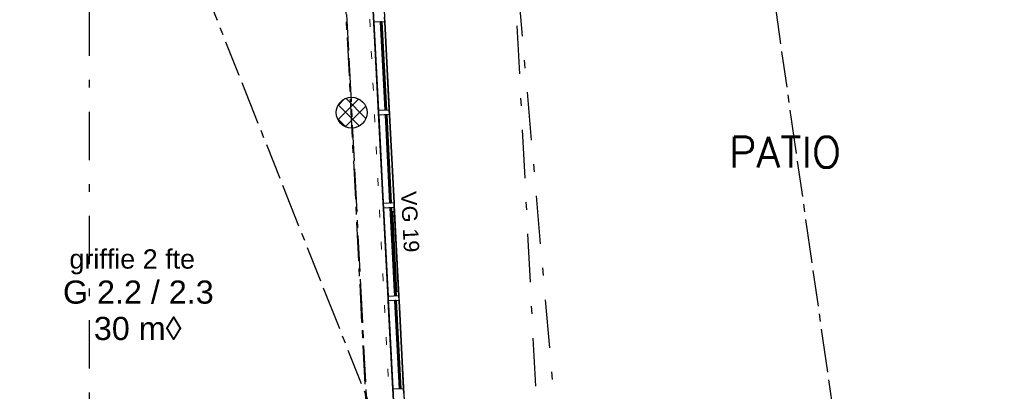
# Model space of a CAD drawing. Extents: x 1006 to 5197, y -24 to 263.
# Tile 98 of 124: x 1069 to 1081, y 11 to 16. Entities that reach past the tile are written whole.
import ezdxf
from ezdxf.enums import TextEntityAlignment as Align

# ---------------------------------------------------------------- set-up
doc = ezdxf.new("R2010")
doc.units = 0
doc.header["$MEASUREMENT"] = 0
for name, pattern in [('B0302', [1.2510000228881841, 0.6260000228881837, -0.3125, 0, -0.3125000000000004]), ('B0304', [0.6000000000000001, 0.5, -0.05, 0, -0.05]), ('B0602', [0.3125, 0, -0.3125]), ('B0805', [1.3666666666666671, 0.5666666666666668, -0.1, 0.03333333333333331, -0.09999999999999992, 0.4666666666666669, -0.1000000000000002])]:
    doc.linetypes.add(name, pattern=pattern)
for name, color, linetype in [('21 Buitenwanden', 7, 'Continuous'), ('23 Vloeren', 7, 'Continuous'), ('28 Draagconstructies', 7, 'Continuous'), ('A Lijn doorsnede', 7, 'Continuous'), ('A Stramien', 7, 'Continuous'), ('T Tekst algemeen', 7, 'Continuous'), ('T Tekst_dim 1_ 100', 7, 'Continuous'), ('Window Markers', 7, 'Continuous'), ('Z Gebruiksopp', 7, 'Continuous')]:
    doc.layers.add(name, color=color, linetype=linetype)
doc.styles.add('GENERATED_STYLE_3', font='Arial')
doc.styles.add('GENERATED_STYLE_5', font='Arial')
doc.styles.get("Standard").update_dxf_attribs({"font": 'txt', "bigfont": 'BIGFONT.SHX'})
doc.dimstyles.new('GENERATED_STYLE__1', dxfattribs={"dimtxt": 0.25, "dimasz": 0.19, "dimexe": 0.18, "dimexo": 0, "dimgap": 0.09, "dimtad": 1, "dimdec": 0, "dimlfac": 1000, "dimzin": 0, "dimdsep": 46, "dimtxsty": 'Standard', "dimblk": 'ARROWHEAD_7', "dimblk1": 'ARROWHEAD_7', "dimblk2": 'ARROWHEAD_7', "dimcen": 0.09, "dimclrd": 7, "dimclre": 7, "dimclrt": 7, "dimadec": 1, "dimazin": 0, "dimtfac": 1, "dimtdec": 4, "dimtmove": 0, "dimatfit": 3, "dimfxl": 0, "dimtolj": 1, "dimtzin": 0, "dimarcsym": 0})
doc.dimstyles.new('GENERATED_STYLE__5', dxfattribs={"dimtxt": 0.1799999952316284, "dimasz": 0.19, "dimexe": 0.18, "dimexo": 0.04, "dimgap": 0.09, "dimtad": 1, "dimtih": 1, "dimtoh": 1, "dimdec": 0, "dimzin": 0, "dimdsep": 46, "dimtxsty": 'Standard', "dimblk": 'ARROWHEAD_9', "dimblk1": 'ARROWHEAD_9', "dimblk2": 'ARROWHEAD_9', "dimcen": 0.09, "dimclrd": 7, "dimclre": 7, "dimclrt": 7, "dimadec": 1, "dimazin": 0, "dimtfac": 1, "dimtdec": 4, "dimtmove": 0, "dimatfit": 3, "dimfxl": 0, "dimtolj": 1, "dimtzin": 0, "dimarcsym": 0})

# ---------------------------------------------------------------- blocks, each defined once
blk = doc.blocks.new('griffie 2 fte_G 2.2 _ 2.3_326_2', base_point=(1070.168021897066, 12.41101488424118))
at = {"linetype": 'Continuous', "lineweight": 0, "flags": 1}
for tag in ['ROOM_PERIM', 'ROOM_WALLS_SURF', 'ROOM_DOORS_SURF', 'ROOM_WINDS_SURF', 'ROOM_BASELEV', 'ROOM_HEIGHT', 'ROOM_NET_AREA', 'ROOM_REDUCED_AREA', 'ROOM_CALC_AREA', 'ROOM_VOLUME']:
    blk.add_attdef(tag, text='', height=2, dxfattribs=at).set_placement((1070.168021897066, 11.8395863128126), align=Align.BOTTOM_LEFT)
at = {"layer": 'Z Gebruiksopp'}
for tag, height, style, p in [('ROOM_NAME', 0.25, 'GENERATED_STYLE_5', (1069.291705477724, 12.69771825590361)), ('ROOM_NUMBER', 0.3, 'GENERATED_STYLE_3', (1069.207445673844, 12.22863035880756)), ('ROOM_AREA', 0.3, 'GENERATED_STYLE_3', (1069.609037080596, 11.75720178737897))]:
    blk.add_attdef(tag, text='', height=height, dxfattribs=dict(at, style=style)).set_placement(p, align=Align.BOTTOM_LEFT)
blk = doc.blocks.new('SSN_VLIESGEVEL 01 2DE-nieuw', base_point=(988.2137332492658, 0))
at = {"layer": '21 Buitenwanden', "linetype": 'Continuous'}
for p, q in [((1000.523411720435, 0), (976.1840547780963, 0)), ((1000.523411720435, 0), (976.5966668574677, 0)), ((985.9830348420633, 0), (986.0430348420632, 0)), ((986.0430348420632, 0), (987.1930347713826, 0)), ((986.0430348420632, 0), (987.1930347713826, 0)), ((987.1930347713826, 0), (986.0430348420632, 0)), ((986.0430348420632, 0), (987.1930347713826, 0)), ((987.1930347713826, 0), (986.0430348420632, 0)), ((987.1930347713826, 0), (986.0430348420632, 0)), ((986.0430348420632, 0), (987.1930347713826, 0)), ((986.0430348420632, 0), (987.1930347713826, 0)), ((987.1930347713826, 0), (986.0430348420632, 0)), ((986.0430348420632, 0), (986.0430348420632, -0.14)), ((986.0430348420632, 0), (986.0430348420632, -0.14)), ((986.0430348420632, 0), (986.0430348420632, -0.14)), ((986.0430348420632, 0), (986.0430348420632, -0.14)), ((986.0430348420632, 0), (986.0430348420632, -0.14)), ((986.0430348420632, 0), (986.0430348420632, -0.14)), ((986.0430348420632, 0), (986.0430348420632, -0.14)), ((986.0430348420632, 0), (986.0430348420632, -0.14)), ((986.0430348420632, 0), (986.0430348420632, -0.14)), ((987.1930347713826, 0), (987.2530347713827, 0)), ((987.1930347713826, 0), (987.1930347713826, -0.14)), ((987.1930347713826, 0), (987.1930347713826, -0.14)), ((987.1930347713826, 0), (987.1930347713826, -0.14)), ((987.1930347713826, 0), (987.1930347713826, -0.14)), ((987.1930347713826, 0), (987.1930347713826, -0.14)), ((987.1930347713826, 0), (987.1930347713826, -0.14)), ((987.1930347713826, 0), (987.1930347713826, -0.14)), ((987.1930347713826, 0), (987.1930347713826, -0.14)), ((987.1930347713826, 0), (987.1930347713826, -0.14)), ((987.8280347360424, 0.0001), (987.2530347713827, 0.0001)), ((987.2530347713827, 0), (988.403034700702, 0)), ((988.403034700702, 0), (987.2530347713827, 0)), ((987.2530347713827, 0), (987.2530347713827, -0.05400000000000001)), ((987.2530347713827, 0), (987.2530347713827, -0.05400000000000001)), ((987.2530347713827, 0), (988.403034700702, 0)), ((988.403034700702, 0), (987.2530347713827, 0)), ((987.2530347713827, 0), (988.403034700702, 0)), ((987.2530347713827, 0), (988.403034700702, 0)), ((988.403034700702, 0), (987.2530347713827, 0)), ((987.2530347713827, 0), (988.403034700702, 0)), ((988.403034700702, 0), (987.2530347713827, 0)), ((987.2530347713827, 0), (988.403034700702, 0)), ((988.403034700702, 0), (987.2530347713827, 0)), ((987.2530347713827, 0), (987.2530347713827, -0.14)), ((987.2530347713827, 0), (987.2530347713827, -0.14)), ((987.2530347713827, 0), (987.2530347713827, -0.14)), ((987.2530347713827, 0), (987.2530347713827, -0.14)), ((987.2530347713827, 0), (987.2530347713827, -0.14)), ((987.2530347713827, 0), (987.2530347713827, -0.14)), ((987.2530347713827, 0), (987.2530347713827, -0.14)), ((987.2530347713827, 0), (987.2530347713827, -0.14)), ((987.2530347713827, 0), (987.2530347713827, -0.14)), ((987.3070347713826, 0), (988.3490347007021, 0)), ((988.3490347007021, 0), (987.3070347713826, 0)), ((987.3070347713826, 0), (987.3070347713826, -0.05400000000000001)), ((987.3070347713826, 0), (987.3070347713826, -0.05400000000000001)), ((987.8280347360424, 0.0001), (988.403034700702, 0.0001)), ((988.3490347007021, 0), (988.3490347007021, -0.05400000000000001)), ((988.3490347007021, 0), (988.3490347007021, -0.05400000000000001)), ((988.403034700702, 0), (988.403034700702, -0.05400000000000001)), ((988.403034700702, 0), (988.403034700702, -0.05400000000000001)), ((988.403034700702, 0), (988.463034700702, 0)), ((988.403034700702, 0), (988.403034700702, -0.14)), ((988.403034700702, 0), (988.403034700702, -0.14)), ((988.403034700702, 0), (988.403034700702, -0.14)), ((988.403034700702, 0), (988.403034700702, -0.14)), ((988.403034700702, 0), (988.403034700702, -0.14)), ((988.403034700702, 0), (988.403034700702, -0.14)), ((988.403034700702, 0), (988.403034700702, -0.14)), ((988.403034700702, 0), (988.403034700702, -0.14)), ((988.403034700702, 0), (988.403034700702, -0.14)), ((988.463034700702, 0), (989.6130346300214, 0)), ((988.463034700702, 0), (989.6130346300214, 0)), ((989.6130346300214, 0), (988.463034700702, 0)), ((988.463034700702, 0), (989.6130346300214, 0)), ((989.6130346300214, 0), (988.463034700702, 0)), ((988.463034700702, 0), (989.6130346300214, 0)), ((989.6130346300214, 0), (988.463034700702, 0)), ((988.463034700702, 0), (989.6130346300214, 0)), ((989.6130346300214, 0), (988.463034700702, 0)), ((988.463034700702, 0), (988.463034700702, -0.14)), ((988.463034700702, 0), (988.463034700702, -0.14)), ((988.463034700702, 0), (988.463034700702, -0.14)), ((988.463034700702, 0), (988.463034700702, -0.14)), ((988.463034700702, 0), (988.463034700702, -0.14)), ((988.463034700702, 0), (988.463034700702, -0.14)), ((988.463034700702, 0), (988.463034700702, -0.14)), ((988.463034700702, 0), (988.463034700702, -0.14)), ((988.463034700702, 0), (988.463034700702, -0.14)), ((989.6130346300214, 0), (989.6730346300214, 0)), ((989.6130346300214, 0), (989.6130346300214, -0.14)), ((989.6130346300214, 0), (989.6130346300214, -0.14)), ((989.6130346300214, 0), (989.6130346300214, -0.14)), ((989.6130346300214, 0), (989.6130346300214, -0.14)), ((989.6130346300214, 0), (989.6130346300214, -0.14)), ((989.6130346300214, 0), (989.6130346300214, -0.14)), ((989.6130346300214, 0), (989.6130346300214, -0.14)), ((989.6130346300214, 0), (989.6130346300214, -0.14)), ((989.6130346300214, 0), (989.6130346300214, -0.14)), ((989.6730346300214, 0), (990.8230345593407, 0)), ((990.8230345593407, 0), (989.6730346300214, 0)), ((989.6730346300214, 0), (990.8230345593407, 0)), ((990.8230345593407, 0), (989.6730346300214, 0)), ((989.6730346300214, 0), (990.8230345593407, 0)), ((989.6730346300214, 0), (990.8230345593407, 0)), ((990.8230345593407, 0), (989.6730346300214, 0)), ((990.8230345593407, 0), (989.6730346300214, 0)), ((989.6730346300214, 0), (990.8230345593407, 0)), ((989.6730346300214, 0), (989.6730346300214, -0.14)), ((989.6730346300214, 0), (989.6730346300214, -0.14)), ((989.6730346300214, 0), (989.6730346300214, -0.14)), ((989.6730346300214, 0), (989.6730346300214, -0.14)), ((989.6730346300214, 0), (989.6730346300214, -0.14)), ((989.6730346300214, 0), (989.6730346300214, -0.14)), ((989.6730346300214, 0), (989.6730346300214, -0.14)), ((989.6730346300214, 0), (989.6730346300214, -0.14)), ((989.6730346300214, 0), (989.6730346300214, -0.14)), ((990.8230345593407, 0), (990.8830345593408, 0)), ((990.8230345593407, 0), (990.8230345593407, -0.14)), ((990.8230345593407, 0), (990.8230345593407, -0.14)), ((990.8230345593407, 0), (990.8230345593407, -0.14)), ((990.8230345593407, 0), (990.8230345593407, -0.14)), ((990.8230345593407, 0), (990.8230345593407, -0.14)), ((990.8230345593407, 0), (990.8230345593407, -0.14)), ((990.8230345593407, 0), (990.8230345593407, -0.14)), ((990.8230345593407, 0), (990.8230345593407, -0.14)), ((990.8230345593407, 0), (990.8230345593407, -0.14)), ((986.0430348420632, -0.036), (987.1930347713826, -0.036)), ((987.1930347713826, -0.036), (986.0430348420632, -0.036)), ((986.0430348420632, -0.036), (986.0430348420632, -0.054)), ((986.0430348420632, -0.036), (986.0430348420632, -0.054)), ((986.0430348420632, -0.054), (987.1930347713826, -0.054)), ((987.1930347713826, -0.054), (986.0430348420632, -0.054)), ((986.0430348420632, -0.054), (987.1930347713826, -0.054)), ((987.1930347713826, -0.054), (986.0430348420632, -0.054)), ((986.0430348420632, -0.054), (986.0430348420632, -0.0541)), ((986.0430348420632, -0.054), (986.0430348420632, -0.0541)), ((986.0430348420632, -0.054), (987.1930347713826, -0.054)), ((987.1930347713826, -0.054), (986.0430348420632, -0.054)), ((986.0430348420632, -0.054), (986.0430348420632, -0.0541)), ((986.0430348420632, -0.054), (986.0430348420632, -0.0541)), ((986.0430348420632, -0.054), (987.1930347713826, -0.054)), ((987.1930347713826, -0.054), (986.0430348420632, -0.054)), ((986.0430348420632, -0.054), (986.0430348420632, -0.0541)), ((986.0430348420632, -0.054), (986.0430348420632, -0.0541)), ((986.0430348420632, -0.0541), (987.1930347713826, -0.0541)), ((987.1930347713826, -0.0541), (986.0430348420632, -0.0541)), ((986.0430348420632, -0.0541), (987.1930347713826, -0.0541)), ((987.1930347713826, -0.0541), (986.0430348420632, -0.0541)), ((986.0430348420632, -0.0541), (987.1930347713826, -0.0541)), ((987.1930347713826, -0.0541), (986.0430348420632, -0.0541)), ((987.1930347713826, -0.036), (987.1930347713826, -0.054)), ((987.1930347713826, -0.036), (987.1930347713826, -0.054)), ((987.1930347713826, -0.054), (987.1930347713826, -0.0541)), ((987.1930347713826, -0.054), (987.1930347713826, -0.0541)), ((987.1930347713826, -0.054), (987.1930347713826, -0.0541)), ((987.1930347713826, -0.054), (987.1930347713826, -0.0541)), ((987.1930347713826, -0.054), (987.1930347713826, -0.0541)), ((987.1930347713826, -0.054), (987.1930347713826, -0.0541)), ((987.2530347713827, -0.036), (988.403034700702, -0.036)), ((988.403034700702, -0.036), (987.2530347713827, -0.036)), ((987.2530347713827, -0.036), (987.2530347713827, -0.054)), ((987.2530347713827, -0.036), (987.2530347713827, -0.054)), ((987.2530347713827, -0.054), (988.403034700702, -0.054)), ((988.403034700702, -0.054), (987.2530347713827, -0.054)), ((987.2530347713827, -0.05400000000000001), (988.403034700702, -0.05400000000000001)), ((988.403034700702, -0.05400000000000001), (987.2530347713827, -0.05400000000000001)), ((987.2530347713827, -0.054), (988.403034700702, -0.054)), ((988.403034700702, -0.054), (987.2530347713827, -0.054)), ((987.2530347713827, -0.054), (987.2530347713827, -0.0541)), ((987.2530347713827, -0.054), (987.2530347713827, -0.0541)), ((987.2530347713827, -0.0541), (988.403034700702, -0.0541)), ((988.403034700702, -0.0541), (987.2530347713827, -0.0541)), ((987.2532735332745, -0.054), (988.403034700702, -0.054)), ((988.403034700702, -0.054), (987.2532735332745, -0.054)), ((987.2532735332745, -0.054), (987.2532735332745, -0.0541)), ((987.2532735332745, -0.054), (987.2532735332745, -0.0541)), ((987.2532735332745, -0.0541), (988.403034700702, -0.0541)), ((988.403034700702, -0.0541), (987.2532735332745, -0.0541)), ((987.3070347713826, -0.027), (988.3490347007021, -0.027)), ((988.3490347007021, -0.027), (987.3070347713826, -0.027)), ((987.3070347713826, -0.05400000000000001), (988.3490347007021, -0.05400000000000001)), ((988.3490347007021, -0.05400000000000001), (987.3070347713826, -0.05400000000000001)), ((988.403034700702, -0.036), (988.403034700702, -0.054)), ((988.403034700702, -0.036), (988.403034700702, -0.054)), ((988.403034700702, -0.054), (988.403034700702, -0.0541)), ((988.403034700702, -0.054), (988.403034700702, -0.0541)), ((988.403034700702, -0.054), (988.403034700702, -0.0541)), ((988.403034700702, -0.054), (988.403034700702, -0.0541)), ((988.463034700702, -0.036), (989.6130346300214, -0.036)), ((989.6130346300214, -0.036), (988.463034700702, -0.036)), ((988.463034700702, -0.036), (988.463034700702, -0.054)), ((988.463034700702, -0.036), (988.463034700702, -0.054)), ((988.463034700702, -0.036), (989.6130346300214, -0.036)), ((989.6130346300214, -0.036), (988.463034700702, -0.036)), ((988.463034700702, -0.036), (988.463034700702, -0.054)), ((988.463034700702, -0.036), (988.463034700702, -0.054)), ((988.463034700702, -0.054), (989.6130346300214, -0.054)), ((989.6130346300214, -0.054), (988.463034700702, -0.054)), ((988.463034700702, -0.054), (988.463034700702, -0.0541)), ((988.463034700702, -0.054), (988.463034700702, -0.0541)), ((988.463034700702, -0.054), (989.6130346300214, -0.054)), ((989.6130346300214, -0.054), (988.463034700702, -0.054)), ((988.463034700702, -0.054), (989.6130346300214, -0.054)), ((989.6130346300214, -0.054), (988.463034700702, -0.054)), ((988.463034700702, -0.054), (988.463034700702, -0.0541)), ((988.463034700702, -0.054), (988.463034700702, -0.0541)), ((988.463034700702, -0.054), (989.6130346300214, -0.054)), ((989.6130346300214, -0.054), (988.463034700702, -0.054)), ((988.463034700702, -0.0541), (989.6130346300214, -0.0541)), ((989.6130346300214, -0.0541), (988.463034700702, -0.0541)), ((988.463034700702, -0.0541), (989.6130346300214, -0.0541)), ((989.6130346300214, -0.0541), (988.463034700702, -0.0541)), ((989.6130346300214, -0.036), (989.6130346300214, -0.054)), ((989.6130346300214, -0.036), (989.6130346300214, -0.054)), ((989.6130346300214, -0.036), (989.6130346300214, -0.054)), ((989.6130346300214, -0.036), (989.6130346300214, -0.054)), ((989.6130346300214, -0.054), (989.6130346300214, -0.0541)), ((989.6130346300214, -0.054), (989.6130346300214, -0.0541)), ((989.6130346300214, -0.054), (989.6130346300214, -0.0541)), ((989.6130346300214, -0.054), (989.6130346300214, -0.0541)), ((989.6730346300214, -0.036), (990.8230345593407, -0.036)), ((990.8230345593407, -0.036), (989.6730346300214, -0.036)), ((989.6730346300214, -0.036), (989.6730346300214, -0.054)), ((989.6730346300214, -0.036), (989.6730346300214, -0.054)), ((989.6730346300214, -0.054), (990.8230345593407, -0.054)), ((990.8230345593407, -0.054), (989.6730346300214, -0.054)), ((989.6730346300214, -0.054), (989.6730346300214, -0.0541)), ((989.6730346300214, -0.054), (989.6730346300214, -0.0541)), ((989.6730346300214, -0.054), (990.8230345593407, -0.054)), ((990.8230345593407, -0.054), (989.6730346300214, -0.054)), ((989.6730346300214, -0.054), (990.8230345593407, -0.054)), ((990.8230345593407, -0.054), (989.6730346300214, -0.054)), ((989.6730346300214, -0.054), (989.6730346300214, -0.0541)), ((989.6730346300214, -0.054), (989.6730346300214, -0.0541)), ((989.6730346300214, -0.054), (990.8230345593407, -0.054)), ((990.8230345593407, -0.054), (989.6730346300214, -0.054)), ((989.6730346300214, -0.054), (989.6730346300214, -0.0541)), ((989.6730346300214, -0.054), (989.6730346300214, -0.0541)), ((989.6730346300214, -0.0541), (990.8230345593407, -0.0541)), ((990.8230345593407, -0.0541), (989.6730346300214, -0.0541)), ((989.6730346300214, -0.0541), (990.8230345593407, -0.0541)), ((990.8230345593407, -0.0541), (989.6730346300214, -0.0541)), ((989.6730346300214, -0.0541), (990.8230345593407, -0.0541)), ((990.8230345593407, -0.0541), (989.6730346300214, -0.0541)), ((990.8230345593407, -0.036), (990.8230345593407, -0.054)), ((990.8230345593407, -0.036), (990.8230345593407, -0.054)), ((990.8230345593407, -0.054), (990.8230345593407, -0.0541)), ((990.8230345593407, -0.054), (990.8230345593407, -0.0541)), ((990.8230345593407, -0.054), (990.8230345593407, -0.0541)), ((990.8230345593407, -0.054), (990.8230345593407, -0.0541)), ((990.8230345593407, -0.054), (990.8230345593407, -0.0541)), ((990.8230345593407, -0.054), (990.8230345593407, -0.0541)), ((976.1840547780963, -0.14), (1000.523411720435, -0.14)), ((1000.523411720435, -0.14), (976.5966668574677, -0.14)), ((985.9830348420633, -0.14), (986.0430348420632, -0.14)), ((986.0430348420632, -0.14), (987.1930347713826, -0.14)), ((986.0430348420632, -0.14), (987.1930347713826, -0.14)), ((987.1930347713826, -0.14), (986.0430348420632, -0.14)), ((986.0430348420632, -0.14), (987.1930347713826, -0.14)), ((987.1930347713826, -0.14), (986.0430348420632, -0.14)), ((987.1930347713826, -0.14), (986.0430348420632, -0.14)), ((986.0430348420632, -0.14), (987.1930347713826, -0.14)), ((986.0430348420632, -0.14), (987.1930347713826, -0.14)), ((987.1930347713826, -0.14), (986.0430348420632, -0.14)), ((987.1930347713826, -0.14), (987.2530347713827, -0.14)), ((987.2530347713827, -0.14), (988.403034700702, -0.14)), ((988.403034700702, -0.14), (987.2530347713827, -0.14)), ((987.2530347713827, -0.14), (988.403034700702, -0.14)), ((987.2530347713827, -0.14), (988.403034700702, -0.14)), ((988.403034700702, -0.14), (987.2530347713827, -0.14)), ((987.2530347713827, -0.14), (988.403034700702, -0.14)), ((988.403034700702, -0.14), (987.2530347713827, -0.14)), ((987.2530347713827, -0.14), (988.403034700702, -0.14)), ((988.403034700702, -0.14), (987.2530347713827, -0.14)), ((988.403034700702, -0.14), (988.463034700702, -0.14)), ((988.463034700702, -0.14), (989.6130346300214, -0.14)), ((988.463034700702, -0.14), (989.6130346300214, -0.14)), ((989.6130346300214, -0.14), (988.463034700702, -0.14)), ((988.463034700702, -0.14), (989.6130346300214, -0.14)), ((989.6130346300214, -0.14), (988.463034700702, -0.14)), ((988.463034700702, -0.14), (989.6130346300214, -0.14)), ((989.6130346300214, -0.14), (988.463034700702, -0.14)), ((988.463034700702, -0.14), (989.6130346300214, -0.14)), ((989.6130346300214, -0.14), (988.463034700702, -0.14)), ((989.6130346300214, -0.14), (989.6730346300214, -0.14)), ((989.6730346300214, -0.14), (990.8230345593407, -0.14)), ((990.8230345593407, -0.14), (989.6730346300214, -0.14)), ((989.6730346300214, -0.14), (990.8230345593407, -0.14)), ((990.8230345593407, -0.14), (989.6730346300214, -0.14)), ((989.6730346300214, -0.14), (990.8230345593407, -0.14)), ((989.6730346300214, -0.14), (990.8230345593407, -0.14)), ((990.8230345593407, -0.14), (989.6730346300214, -0.14)), ((990.8230345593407, -0.14), (989.6730346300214, -0.14)), ((989.6730346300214, -0.14), (990.8230345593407, -0.14)), ((990.8230345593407, -0.14), (990.8830345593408, -0.14))]:
    blk.add_line(p, q, dxfattribs=at)
blk = doc.blocks.new('D Marker 11_20', base_point=(988.2137332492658, 0))
at = {"layer": 'Window Markers', "linetype": 'Continuous', "insert": (987.8249380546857, 0.09317954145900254), "char_height": 0.2, "attachment_point": 7, "style": 'GENERATED_STYLE_3'}
blk.add_mtext('{VG 19}', dxfattribs=at)
blk = doc.blocks.new('WALL_472_2', base_point=(1072.88504505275, 25.64928061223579))
at = {"layer": '21 Buitenwanden', "linetype": 'Continuous', "xscale": -0.9964737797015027, "rotation": 272.9521403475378}
blk.add_blockref('SSN_VLIESGEVEL 01 2DE-nieuw', (1073.517960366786, 13.37639521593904), dxfattribs=at)
at = {"layer": 'Window Markers', "rotation": 272.9521403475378}
blk.add_blockref('D Marker 11_20', (1073.517960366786, 13.37639521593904), dxfattribs=at)
blk = doc.blocks.new('*D350', base_point=(988.2137332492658, 0))
at = {"layer": 'A Stramien', "linetype": 'Continuous'}
for p, q in [((1053.831204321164, 30.61801776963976), (1057.176893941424, 31.94706290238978)), ((1047.139825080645, 27.95992750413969), (1053.831204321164, 30.61801776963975))]:
    blk.add_line(p, q, dxfattribs=at)
blk.add_circle((1053.784736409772, 30.59955880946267), 0.05, dxfattribs=at)
at = {"layer": 'A Stramien', "insert": (1054.963057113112, 31.3904395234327), "char_height": 0.25, "attachment_point": 1, "rotation": 21.665005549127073}
blk.add_mtext('{3.600}', dxfattribs=at)
blk = doc.blocks.new('ARROWHEAD_7')
at = {"color": 0, "linetype": 'Continuous', "lineweight": 0}
for p, q in [((0, 0), (-1, 0)), ((-0.25, 0), (0.25, 0)), ((0, -0.25), (0, 0.25))]:
    blk.add_line(p, q, dxfattribs=at)
blk.add_circle((0, 0), 0.25, dxfattribs=at)
blk = doc.blocks.new('*D351', base_point=(988.2137332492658, 0))
at = {"layer": 'A Stramien', "linetype": 'Continuous'}
for p, q in [((1063.891026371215, 34.41243953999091), (1063.752584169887, 34.76094887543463)), ((1057.176893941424, 31.94706290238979), (1063.775337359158, 34.56823524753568)), ((1063.775337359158, 34.56823524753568), (1063.914741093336, 34.62361212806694)), ((1057.199647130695, 31.75434927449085), (1057.061204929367, 32.10285860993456)), ((1053.831204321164, 30.61801776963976), (1057.176893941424, 31.94706290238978))]:
    blk.add_line(p, q, dxfattribs=at)
for centre in [(1063.821805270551, 34.58669420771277), (1057.130426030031, 31.9286039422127)]:
    blk.add_circle(centre, 0.05, dxfattribs=at)
at = {"layer": 'A Stramien', "insert": (1059.981591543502, 33.38400722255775), "char_height": 0.25, "attachment_point": 1, "rotation": 21.665005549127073}
blk.add_mtext('{7.200}', dxfattribs=at)
blk = doc.blocks.new('*D450', base_point=(988.2137332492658, 0))
at = {"layer": 'T Tekst_dim 1_ 100', "linetype": 'Continuous'}
for p, q in [((1088.889913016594, 36.84971496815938), (1088.822902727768, 36.72517733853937)), ((1088.889913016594, 36.84971496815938), (1089.014450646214, 36.78270467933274)), ((1089.014450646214, 36.78270467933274), (1088.822902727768, 36.72517733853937)), ((1089.409875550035, 36.47643856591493), (1089.306555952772, 36.57300492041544)), ((1089.313309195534, 36.37311896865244), (1089.306555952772, 36.57300492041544)), ((1089.409875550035, 36.47643856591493), (1089.313309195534, 36.37311896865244))]:
    blk.add_line(p, q, dxfattribs=at)
blk.add_arc((1089.344388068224, 36.93400062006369), 0.4622246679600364, 202.9265008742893, 265.7250502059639, dxfattribs=at)
at = {"layer": 'T Tekst_dim 1_ 100', "insert": (1088.680270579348, 36.41229200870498), "char_height": 0.1799999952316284, "attachment_point": 1, "style": 'GENERATED_STYLE_3'}
blk.add_mtext('{87,6°}', dxfattribs=at)
blk = doc.blocks.new('ARROWHEAD_9')
at = {"color": 0, "linetype": 'Continuous', "lineweight": 0}
blk.add_line((0, 0), (-1, 0), dxfattribs=at)
at = {"color": 0, "linetype": 'Continuous', "lineweight": 0, "flags": 128}
blk.add_lwpolyline([(-0.525, 0.525), (0, 0), (-0.525, -0.525)], close=True, dxfattribs=at)
blk = doc.blocks.new('CUTPLANE_3_2', base_point=(1076.864439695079, -3.555815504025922))
at = {"layer": 'A Lijn doorsnede', "linetype": 'B0302'}
blk.add_line((1076.820861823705, -3.05771815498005), (1073.170504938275, 38.66605196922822), dxfattribs=at)
blk = doc.blocks.new('CUTPLANE_7_2', base_point=(1075.991642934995, -1.39425892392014))
at = {"layer": 'A Lijn doorsnede', "linetype": 'B0304'}
blk.add_line((1073.784594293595, -1.507320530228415), (1072.294462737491, 27.58118204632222), dxfattribs=at)
at = {"layer": 'A Lijn doorsnede', "linetype": 'B0302'}
blk.add_line((1075.966062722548, -0.8949136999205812), (1074.527091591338, 27.19489842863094), dxfattribs=at)
blk = doc.blocks.new('SLAB_488_2', base_point=(1057.110028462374, 23.50168464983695))
at = {"layer": '23 Vloeren', "color": 255, "linetype": 'B0602', "lineweight": 0, "flags": 128}
blk.add_lwpolyline([(1057.110028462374, 23.50168464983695), (1030.654267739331, 12.72491756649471), (1030.654267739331, 0.2500000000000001), (1042.726232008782, 0.2500323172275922), (1042.726378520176, 1.64999031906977), (1043.620062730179, 1.649903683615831), (1043.620062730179, 5.283248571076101), (1046.180062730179, 5.283248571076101), (1046.180062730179, 1.649919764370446), (1065.992114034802, 1.650008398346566), (1065.992114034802, 0.8500267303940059), (1073.970906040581, 0.8500267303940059), (1072.304830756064, 33.13542846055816), (1055.875649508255, 26.60906509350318)], close=True, dxfattribs=at)
blk = doc.blocks.new('COLUMN_26_2', base_point=(1072.954263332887, 14.79555226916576))
at = {"layer": '28 Draagconstructies', "linetype": 'Continuous'}
h = blk.add_hatch(dxfattribs=at)
h.set_pattern_fill('11_Beton__blok__0002', color=256, style=0, pattern_type=2)
h.set_pattern_definition([(45, (988.2137332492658, 0), (-0.09192388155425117, 0.09192388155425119), []), (135, (988.2137332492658, 0), (0.09192388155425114, 0.09192388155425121), [])])
h.paths.add_polyline_path([(1072.954263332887, 14.59555226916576, 0.4142135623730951), (1073.154263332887, 14.79555226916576, 0.4142135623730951), (1072.954263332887, 14.99555226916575, 0.4142135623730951), (1072.754263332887, 14.79555226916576, 0.4142135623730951)], flags=0)
blk.add_circle((1072.954263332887, 14.79555226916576), 0.2, dxfattribs=at)
blk = doc.blocks.new('CUTPLANE_5_2', base_point=(1069.546019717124, 39.62449479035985))
at = {"layer": 'A Lijn doorsnede', "linetype": 'B0302'}
blk.add_line((1069.546019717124, 39.12449479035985), (1069.546019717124, -1.497288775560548), dxfattribs=at)

msp = doc.modelspace()

# ---------------------------------------------------------------- linework, layer by layer
at = {"layer": 'A Stramien', "linetype": 'B0805'}
msp.add_line((1081.165913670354, -2.759999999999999), (1075.203052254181, 38.90260547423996), dxfattribs=at)
at = {"layer": 'A Stramien', "linetype": 'B0805', "flags": 128}
for points in [[(1071.736016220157, 38.40276590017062), (1073.860215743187, -2.760000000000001)], [(1063.591165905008, 35.16729731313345), (1078.658221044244, -2.761956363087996)]]:
    msp.add_lwpolyline(points, dxfattribs=at)

# ---------------------------------------------------------------- block references
at = {"layer": '21 Buitenwanden'}
msp.add_blockref('WALL_472_2', (1072.88504505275, 25.64928061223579), dxfattribs=at)
at = {"layer": '23 Vloeren', "color": 255, "linetype": 'B0602', "lineweight": 0}
msp.add_blockref('SLAB_488_2', (1057.110028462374, 23.50168464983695), dxfattribs=at)
at = {"layer": '28 Draagconstructies'}
msp.add_blockref('COLUMN_26_2', (1072.954263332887, 14.79555226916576), dxfattribs=at)
at = {"layer": 'A Lijn doorsnede'}
for name, p in [('CUTPLANE_3_2', (1076.864439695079, -3.555815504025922)), ('CUTPLANE_5_2', (1069.546019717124, 39.62449479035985)), ('CUTPLANE_7_2', (1075.991642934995, -1.39425892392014))]:
    msp.add_blockref(name, p, dxfattribs=at)
at = {"layer": 'Z Gebruiksopp', "linetype": 'Continuous'}
ref = msp.add_blockref('griffie 2 fte_G 2.2 _ 2.3_326_2', (1070.168021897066, 12.41101488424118), dxfattribs=at)
ref.add_attrib('ROOM_NAME', 'griffie 2 fte', dxfattribs={"color": 7, "linetype": 'Continuous', "height": 0.25, "style": 'GENERATED_STYLE_5'}).set_placement((1069.291705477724, 12.69771825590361), align=Align.BOTTOM_LEFT)
ref.add_attrib('ROOM_NUMBER', 'G 2.2 / 2.3', dxfattribs={"color": 7, "linetype": 'Continuous', "height": 0.3, "style": 'GENERATED_STYLE_3'}).set_placement((1069.207445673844, 12.22863035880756), align=Align.BOTTOM_LEFT)
ref.add_attrib('ROOM_AREA', '30 m◊', dxfattribs={"color": 7, "linetype": 'Continuous', "height": 0.3, "style": 'GENERATED_STYLE_3'}).set_placement((1069.609037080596, 11.75720178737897), align=Align.BOTTOM_LEFT)

# ---------------------------------------------------------------- texts
at = {"layer": 'T Tekst algemeen', "linetype": 'Continuous', "insert": (1077.849500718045, 14.28184006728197), "char_height": 0.4, "attachment_point": 4}
msp.add_mtext('{PATIO}', dxfattribs=at)

# ---------------------------------------------------------------- dimensions: what is measured, and where the dimension line sits
at = {"layer": 'A Stramien', "linetype": 'Continuous'}
for p1, p2, picture, middle in [((1070.910939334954, -2.761956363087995), (1078.658221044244, -2.761956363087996), '*D351', (1060.46851961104, 33.44293360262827)), ((1067.037298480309, -2.761956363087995), (1070.910939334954, -2.761956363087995), '*D350', (1055.44998518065, 31.44936590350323))]:
    dim = msp.add_linear_dim(base=(1020.327840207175, 17.30910748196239), p1=p1, p2=p2, angle=21.66500554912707, dimstyle='GENERATED_STYLE__1', dxfattribs=at)
    dim.commit()
    dim.dimension.update_dxf_attribs({"geometry": picture, "text_midpoint": middle})
at = {"layer": 'T Tekst_dim 1_ 100', "linetype": 'Continuous'}
dim = msp.add_angular_dim_3p(base=(1089.074829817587, 36.55851427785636), center=(1089.344388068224, 36.93400062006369), p1=(1074.218663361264, 34.1288266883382), p2=(1094.222254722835, 2.852270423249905), dimstyle='GENERATED_STYLE__5', dxfattribs=at)
dim.commit()
dim.dimension.update_dxf_attribs({"geometry": '*D450', "text_midpoint": (1088.997907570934, 36.32229201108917), "dimtype": 165})

doc.saveas('drawing.dxf')
